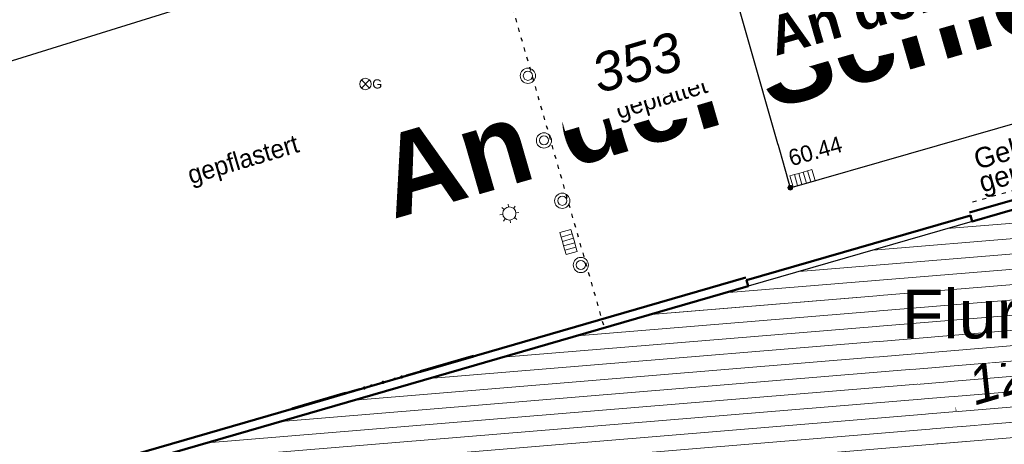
# Model space of a CAD drawing. Header units: millimetres. Extents: x 32365810 to 32368499, y 5620272 to 5622478.
# Tile 110 of 249: x 32366653 to 32366678, y 5620625 to 5620635. Entities that reach past the tile are written whole.
import ezdxf

# ---------------------------------------------------------------- set-up
doc = ezdxf.new("R2010")
doc.units = ezdxf.units.MM
for name, pattern in [('1000.100', [0]), ('1000.104', [0.225, 0.075, -0.15]), ('1000.196', [0.225, 0.075, -0.15]), ('1000.300', [0]), ('1600.1047', [0]), ('1600.2013', [0, 0]), ('1600.2028', [0]), ('1600.2505', [0])]:
    doc.linetypes.add(name, pattern=pattern)
doc.layers.get('0').update_dxf_attribs({"color": 1, "linetype": 'CONTINUOUS'})
doc.layers.add('_K_Flurstücke_Grenzpunkte', color=251, linetype='CONTINUOUS', lineweight=50)
for name, color, linetype in [('_K_Gebäude', 251, 'CONTINUOUS'), ('_K_Lagebezeichnungen', 251, 'CONTINUOUS'), ('_K_Siedlungsflächen - Bauwerke u. Einrichtungen', 251, 'CONTINUOUS')]:
    doc.layers.add(name, color=color, linetype=linetype)
for name, color, linetype, transparency in [('Beschriftung Topographie', 7, 'CONTINUOUS', 0.75), ('EFB-_ Dachhöhen Bestandsgebäude (NHN)', 7, 'CONTINUOUS', 0.75), ('Flurstücke_Grenzpunkte', 11, 'CONTINUOUS', 0.75), ('Gasleitung', 7, 'CONTINUOUS', 0.75), ('Gebäude', 31, 'CONTINUOUS', 0.75), ('Höhen_ gemessen (NHN)', 7, 'CONTINUOUS', 0.75), ('Lagebezeichnungen', 12, 'CONTINUOUS', 0.75), ('Leitungen Kanalbestand (AMT 66)', 7, 'CONTINUOUS', 0.75), ('Siedlungsflächen - Bauwerke u. Einrichtungen', 51, 'CONTINUOUS', 0.75), ('Symbole Topographie', 7, 'CONTINUOUS', 0.75), ('Topographie_ örtl. Aufnahme', 7, 'CONTINUOUS', 0.75), ('weitere Entwässerungsleitungen', 7, 'CONTINUOUS', 0.75)]:
    doc.layers.add(name, color=color, linetype=linetype, transparency=transparency)
doc.styles.add('Arial', font='arial.ttf')
doc.styles.add('Beschriftung Topographie_ blau', font='GOTHIC.TTF')
doc.styles.add('Flur_ Name_62-2', font='arial.ttf')
doc.styles.add('Flurstücksnummer - K 10 700', font='ariali.ttf')
doc.styles.add('Höhe NHN_ gemessen_ blau', font='GOTHIC.TTF')
doc.styles.add('Name - Bauwerken u. Einrichtungen - F 10', font='arialbd.ttf')

# ---------------------------------------------------------------- blocks, each defined once
blk = doc.blocks.new('Flurgrenze_ Begleitsignatur')
at = {"color": 0, "lineweight": -2}
for p, q in [((-0.29, 0), (-0.12, 0)), ((0.12, 0), (0.29, 0))]:
    blk.add_line(p, q, dxfattribs=at)
for p in [(-0.06, 0), (0, 0), (0.06, 0)]:
    blk.add_point(p, dxfattribs=at)
blk = doc.blocks.new('S1000.451')
at = {"color": 0, "lineweight": -2}
for radius in [0.5, 0.3]:
    blk.add_circle((0, 0), radius, dxfattribs=at)
blk = doc.blocks.new('S1000.550', base_point=(-0.2, 0))
at = {"color": 0, "lineweight": -2}
for p, q in [((-0.376777, 0.176777), (-0.023224, -0.176777)), ((-0.376777, -0.176777), (-0.023224, 0.176777))]:
    blk.add_line(p, q, dxfattribs=at)
blk.add_circle((-0.2, 0), 0.25, dxfattribs=at)
at = {"color": 0, "lineweight": -2, "insert": (0.09684, -0.2), "char_height": 0.4, "attachment_point": 7, "line_spacing_factor": 0.69, "style": 'Arial'}
blk.add_mtext('G', dxfattribs=at)
blk = doc.blocks.new('S1000.461')
at = {"color": 0, "lineweight": -2}
for p, q in [((-0.345, 0), (-0.5, 0)), ((-0.245, 0.245), (-0.35, 0.35)), ((0, 0.345), (0, 0.5)), ((0.245, 0.245), (0.35, 0.35)), ((0.345, 0), (0.5, 0)), ((-0.245, -0.245), (-0.35, -0.35)), ((0, -0.345), (0, -0.5)), ((0.245, -0.245), (0.35, -0.35))]:
    blk.add_line(p, q, dxfattribs=at)
blk.add_circle((0, 0), 0.345, dxfattribs=at)
blk = doc.blocks.new('S1000.507', base_point=(0, -0.25))
at = {"color": 0, "lineweight": -2}
for p, q in [((-0.5, 0.25), (-0.3, 0.25)), ((-0.5, -0.25), (-0.5, 0.25)), ((-0.3, 0.25), (-0.1, 0.25)), ((-0.3, 0.25), (-0.3, -0.25)), ((-0.1, 0.25), (0.1, 0.25)), ((-0.1, 0.25), (-0.1, -0.25)), ((0.1, 0.25), (0.3, 0.25)), ((0.1, 0.25), (0.1, -0.25)), ((0.3, 0.25), (0.5, 0.25)), ((0.3, 0.25), (0.3, -0.25)), ((0.5, 0.25), (0.5, -0.25)), ((-0.3, -0.25), (-0.5, -0.25)), ((-0.1, -0.25), (-0.3, -0.25)), ((0.1, -0.25), (-0.1, -0.25)), ((0.3, -0.25), (0.1, -0.25)), ((0.5, -0.25), (0.3, -0.25))]:
    blk.add_line(p, q, dxfattribs=at)
blk = doc.blocks.new('S1000.15')
at = {"color": 0, "lineweight": -2}
for p, q in [((-0.5, 0.05), (-0.485, 0.1)), ((0.495, 0.05), (-0.5, 0.05)), ((-0.5, -0.05), (-0.5, 0)), ((-0.5, 0), (0.5, 0)), ((-0.485, 0.1), (0.49, 0.1)), ((-0.475, 0.15), (-0.455, 0.2)), ((0.475, 0.15), (-0.475, 0.15)), ((-0.455, 0.2), (0.455, 0.2)), ((-0.43, 0.25), (-0.4, 0.3)), ((0.43, 0.25), (-0.43, 0.25)), ((-0.4, 0.3), (0.395, 0.3)), ((-0.355, 0.35), (-0.295, 0.4)), ((0.36, 0.35), (-0.355, 0.35)), ((-0.295, 0.4), (0.3, 0.4)), ((0.22, 0.45), (-0.215, 0.45)), ((0.3, 0.4), (0.22, 0.45)), ((0.395, 0.3), (0.36, 0.35)), ((0.455, 0.2), (0.43, 0.25)), ((0.49, 0.1), (0.475, 0.15)), ((0.5, 0), (0.495, 0.05)), ((0.495, -0.05), (-0.5, -0.05)), ((-0.475, -0.15), (-0.49, -0.1)), ((-0.49, -0.1), (0.485, -0.1)), ((0.475, -0.15), (-0.475, -0.15)), ((-0.43, -0.25), (-0.455, -0.2)), ((-0.455, -0.2), (0.46, -0.2)), ((0.425, -0.25), (-0.43, -0.25)), ((-0.355, -0.35), (-0.4, -0.3)), ((-0.4, -0.3), (0.395, -0.3)), ((0.345, -0.35), (-0.355, -0.35)), ((-0.205, -0.45), (-0.29, -0.4)), ((-0.29, -0.4), (0.285, -0.4)), ((0.2, -0.45), (-0.205, -0.45)), ((0.285, -0.4), (0.345, -0.35)), ((0.395, -0.3), (0.425, -0.25)), ((0.46, -0.2), (0.475, -0.15)), ((0.485, -0.1), (0.495, -0.05))]:
    blk.add_line(p, q, dxfattribs=at)
blk.add_circle((0, 0), 0.5, dxfattribs=at)
blk = doc.blocks.new('O273')
at = {"layer": 'Flurstücke_Grenzpunkte', "color": 251, "linetype": '1600.2013', "lineweight": 50, "true_color": 0x566563}
blk.add_line((32366197.2605, 5621994.096145), (32366176.8565, 5621988.196145), dxfattribs=at)
at = {"layer": 'Flurstücke_Grenzpunkte', "color": 251, "lineweight": 50, "true_color": 0x566563, "xscale": 5, "yscale": 5, "zscale": 5, "rotation": 196.1277006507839}
blk.add_blockref('Flurgrenze_ Begleitsignatur', (32366187.0585, 5621991.146145), dxfattribs=at)
blk = doc.blocks.new('O379')
at = {"layer": 'Flurstücke_Grenzpunkte', "color": 251, "linetype": '1600.2013', "lineweight": 50, "true_color": 0x566563}
blk.add_line((32366171.355455, 5621986.605132), (32366153.517455, 5621981.443132), dxfattribs=at)
at = {"layer": 'Flurstücke_Grenzpunkte', "color": 251, "lineweight": 50, "true_color": 0x566563, "xscale": 5, "yscale": 5, "zscale": 5, "rotation": 196.139503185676}
blk.add_blockref('Flurgrenze_ Begleitsignatur', (32366162.436455, 5621984.024132), dxfattribs=at)
blk = doc.blocks.new('O864')
at = {"layer": 'Flurstücke_Grenzpunkte', "color": 7, "linetype": '1600.2028', "lineweight": 35}
for p, q in [((32366197.323, 5621993.88), (32366176.919, 5621987.98)), ((32366176.877, 5621988.125), (32366171.376, 5621986.533)), ((32366176.919, 5621987.98), (32366176.877, 5621988.125)), ((32366171.376, 5621986.533), (32366171.418, 5621986.389)), ((32366171.418, 5621986.389), (32366153.58, 5621981.227))]:
    blk.add_line(p, q, dxfattribs=at)
at = {"layer": 'Flurstücke_Grenzpunkte', "color": 7, "lineweight": 18, "insert": (32366178.415, 5621983.864), "char_height": 0.95, "attachment_point": 8, "rotation": 16.5125, "line_spacing_factor": 0.69, "style": 'Flurstücksnummer - K 10 700', "bg_fill": 2}
blk.add_mtext('1210', dxfattribs=at)
blk = doc.blocks.new('O1061')
at = {"layer": 'Flurstücke_Grenzpunkte', "color": 7, "linetype": '1600.2028', "lineweight": 35}
for p, q in [((32366197.323, 5621993.88), (32366176.919, 5621987.98)), ((32366176.877, 5621988.125), (32366171.376, 5621986.533)), ((32366176.919, 5621987.98), (32366176.877, 5621988.125)), ((32366171.376, 5621986.533), (32366171.418, 5621986.389)), ((32366171.418, 5621986.389), (32366153.58, 5621981.227))]:
    blk.add_line(p, q, dxfattribs=at)
at = {"layer": 'Flurstücke_Grenzpunkte', "color": 7, "lineweight": 18, "insert": (32366168.8114, 5621991.4201), "char_height": 0.95, "attachment_point": 8, "rotation": 16.51247, "line_spacing_factor": 0.69, "style": 'Flurstücksnummer - K 10 700', "bg_fill": 2}
blk.add_mtext('353', dxfattribs=at)
blk = doc.blocks.new('O2434')
at = {"layer": 'Gebäude', "color": 7, "linetype": '1600.2505', "lineweight": 18}
for p, q in [((32366198.057, 5621994.037), (32366176.919, 5621987.98)), ((32366176.919, 5621987.98), (32366171.418, 5621986.389)), ((32366171.418, 5621986.389), (32366153.58, 5621981.227))]:
    blk.add_line(p, q, dxfattribs=at)
blk = doc.blocks.new('O2790')
at = {"layer": 'Flurstücke_Grenzpunkte', "color": 7, "lineweight": 50, "insert": (32366177.80159, 5621985.695493), "char_height": 1.2, "attachment_point": 5, "line_spacing_factor": 0.69, "style": 'Flur_ Name_62-2', "bg_fill": 2}
blk.add_mtext('Flur 21', dxfattribs=at)
blk = doc.blocks.new('*X1169')
at = {"color": 253, "linetype": '1600.1047', "lineweight": 18, "true_color": 0xb2b2b2}
for p, q in [((32366205.089557, 5621990.177162), (32366176.305058, 5621987.802436)), ((32366205.160041, 5621989.806703), (32366174.484847, 5621987.275994)), ((32366205.230525, 5621989.436244), (32366172.664635, 5621986.749552)), ((32366205.301009, 5621989.065785), (32366170.844874, 5621986.223147)), ((32366205.371492, 5621988.695325), (32366169.026088, 5621985.696823)), ((32366205.441976, 5621988.324866), (32366167.207303, 5621985.170499)), ((32366205.51246, 5621987.954407), (32366165.388518, 5621984.644175)), ((32366205.582944, 5621987.583948), (32366163.569733, 5621984.117851)), ((32366205.653469, 5621987.213492), (32366161.750947, 5621983.591527)), ((32366205.724018, 5621986.843039), (32366159.932162, 5621983.065203)), ((32366205.794567, 5621986.472585), (32366158.113377, 5621982.538879)), ((32366205.865116, 5621986.102131), (32366156.294591, 5621982.012555)), ((32366205.935665, 5621985.731678), (32366154.475806, 5621981.48623)), ((32366206.006214, 5621985.361224), (32366153.407747, 5621981.021841)), ((32366206.076763, 5621984.99077), (32366153.068313, 5621980.617564))]:
    blk.add_line(p, q, dxfattribs=at)

msp = doc.modelspace()

# ---------------------------------------------------------------- linework, layer by layer
at = {"layer": '_K_Flurstücke_Grenzpunkte', "linetype": '1600.2028'}
msp.add_lwpolyline([(32366697.148, 5620636.134), (32366691.983, 5620639.989), (32366677.371, 5620651.811), (32366669.92, 5620642.231), (32366669.506, 5620642.562), (32366664.518, 5620638.839), (32366649.123, 5620634.268), (32366616.211, 5620661.466), (32366616.05, 5620661.6), (32366615.242, 5620662.268), (32366608.271, 5620668.476), (32366595.418, 5620663.969), (32366596.321, 5620663.205), (32366598.356, 5620661.485), (32366608.272, 5620653.1), (32366642.898, 5620623.826), (32366649.212, 5620618.487), (32366653.405, 5620623.481), (32366671.243, 5620628.643), (32366671.201, 5620628.787), (32366676.702, 5620630.379), (32366676.744, 5620630.234)], close=True, dxfattribs=at)
msp.add_lwpolyline([(32366708.028, 5620624.204), (32366705.928, 5620627.107), (32366705.434, 5620629.701), (32366704.887, 5620632.576), (32366704.583, 5620634.172), (32366703.826, 5620638.149), (32366703.812, 5620638.229), (32366702.804, 5620637.936), (32366702.846, 5620637.792), (32366697.148, 5620636.134), (32366676.744, 5620630.234), (32366676.702, 5620630.379), (32366671.201, 5620628.787), (32366671.243, 5620628.643), (32366653.405, 5620623.481)], dxfattribs=at)
at = {"layer": '_K_Gebäude', "linetype": '1600.2505', "lineweight": -2}
msp.add_lwpolyline([(32366708.028, 5620624.204), (32366705.928, 5620627.107), (32366705.434, 5620629.701), (32366704.887, 5620632.576), (32366704.583, 5620634.172), (32366703.826, 5620638.149), (32366701.588, 5620637.501), (32366700.687, 5620637.239), (32366699.074, 5620636.772), (32366697.846, 5620636.416), (32366697.882, 5620636.291), (32366676.744, 5620630.234), (32366671.243, 5620628.643), (32366653.405, 5620623.481)], dxfattribs=at)
at = {"layer": '_K_Siedlungsflächen - Bauwerke u. Einrichtungen', "linetype": '1600.1047', "lineweight": 18}
for p, q in [((32366704.915, 5620632.431), (32366676.13, 5620630.056)), ((32366704.985, 5620632.06), (32366674.31, 5620629.53)), ((32366705.056, 5620631.69), (32366672.49, 5620629.003)), ((32366705.126, 5620631.319), (32366670.67, 5620628.477)), ((32366705.197, 5620630.949), (32366668.852, 5620627.95)), ((32366705.267, 5620630.579), (32366667.033, 5620627.424)), ((32366705.338, 5620630.208), (32366665.214, 5620626.898)), ((32366705.408, 5620629.838), (32366663.395, 5620626.372)), ((32366705.479, 5620629.467), (32366661.576, 5620625.845)), ((32366705.549, 5620629.097), (32366659.758, 5620625.319)), ((32366705.62, 5620628.726), (32366657.939, 5620624.793)), ((32366705.691, 5620628.356), (32366656.12, 5620624.266)), ((32366705.761, 5620627.985), (32366654.301, 5620623.74)), ((32366705.832, 5620627.615), (32366653.233, 5620623.276)), ((32366705.902, 5620627.244), (32366652.894, 5620622.871))]:
    msp.add_line(p, q, dxfattribs=at)

# ---------------------------------------------------------------- block references
at = {"layer": '_K_Flurstücke_Grenzpunkte', "color": 251, "lineweight": 60, "true_color": 0x566563, "xscale": 8, "yscale": 8, "zscale": 8, "rotation": 196.1395032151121}
msp.add_blockref('Flurgrenze_ Begleitsignatur', (32366662.262, 5620626.278), dxfattribs=at)
at = {"layer": 'Flurstücke_Grenzpunkte', "color": 7, "true_color": 0xffffff}
msp.add_blockref('O379', (499.825, -1357.746), dxfattribs=at)
at = {"layer": 'Gasleitung', "color": 7, "lineweight": 18, "xscale": 0.5625, "yscale": 0.5625, "zscale": 0.5625}
msp.add_blockref('S1000.550', (32366661.831, 5620633.609), dxfattribs=at)
at = {"layer": 'Höhen_ gemessen (NHN)', "color": 7, "lineweight": 18, "xscale": 0.1125, "yscale": 0.1125, "zscale": 0.1125}
msp.add_blockref('S1000.15', (32366672.275, 5620631.061, 60.441), dxfattribs=at)
at = {"layer": 'Symbole Topographie', "color": 7, "lineweight": 18, "xscale": 0.375, "yscale": 0.375, "zscale": 0.375}
for p in [(32366665.825, 5620633.812), (32366666.22, 5620632.224), (32366666.67, 5620630.741), (32366667.127, 5620629.163)]:
    msp.add_blockref('S1000.451', p, dxfattribs=at)
at = {"layer": 'Symbole Topographie', "color": 7, "lineweight": 18, "xscale": 0.4699999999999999, "yscale": 0.4699999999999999, "zscale": 0.4699999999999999, "rotation": 321.94946351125}
msp.add_blockref('S1000.461', (32366665.369, 5620630.427), dxfattribs=at)
at = {"layer": 'weitere Entwässerungsleitungen', "color": 7, "lineweight": 18, "xscale": 0.5625, "yscale": 0.5625, "zscale": 0.5625}
for p, rotation in [((32366672.616, 5620631.159), 15.986969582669), ((32366666.689, 5620629.688), 285.732334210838)]:
    msp.add_blockref('S1000.507', p, dxfattribs=dict(at, rotation=rotation))

# ---------------------------------------------------------------- texts
at = {"layer": '_K_Lagebezeichnungen', "style": 'Name - Bauwerken u. Einrichtungen - F 10'}
msp.add_text('An der Schloßkirche', height=2, rotation=16.1395, dxfattribs=at).set_placement((32366662.511, 5620630.287))

# ---------------------------------------------------------------- next in the draw order: texts
at = {"layer": '_K_Flurstücke_Grenzpunkte', "lineweight": 18, "char_height": 1.3, "attachment_point": 8, "rotation": 16.5125, "line_spacing_factor": 0.69, "style": 'Flurstücksnummer - K 10 700', "bg_fill": 2}
for s, insert in [('353', (32366668.637, 5620633.674)), ('1210', (32366678.24, 5620626.118))]:
    msp.add_mtext(s, dxfattribs=dict(at, insert=insert))
at = {"layer": 'Beschriftung Topographie', "color": 142, "lineweight": 25, "true_color": 0x0087cd, "line_spacing_factor": 0.69, "style": 'Beschriftung Topographie_ blau', "bg_fill": 2}
for s, insert, char_height, attachment_point, rotation in [('Gehweg\\Pgeplattet', (32366678.104, 5620631.738), 0.5, 5, 15.9869), ('gepflastert', (32366658.925, 5620631.418), 0.45, 8, 16.5121)]:
    msp.add_mtext(s, dxfattribs=dict(at, insert=insert, char_height=char_height, attachment_point=attachment_point, rotation=rotation))
at = {"layer": 'Höhen_ gemessen (NHN)', "color": 142, "lineweight": 25, "true_color": 0x0087cd, "insert": (32366672.302, 5620631.581), "char_height": 0.4, "attachment_point": 7, "rotation": 15.9901, "line_spacing_factor": 0.69, "style": 'Höhe NHN_ gemessen_ blau', "bg_fill": 2}
msp.add_mtext('60.44', dxfattribs=at)
at = {"layer": 'Lagebezeichnungen', "color": 7, "lineweight": 18, "insert": (32366671.915, 5620634.282), "char_height": 0.95, "attachment_point": 7, "rotation": 16.1395, "line_spacing_factor": 0.69, "style": 'Name - Bauwerken u. Einrichtungen - F 10', "bg_fill": 2}
msp.add_mtext('An der Schloßkirche', dxfattribs=at)

# ---------------------------------------------------------------- next in the draw order: block references
at = {"layer": 'Flurstücke_Grenzpunkte', "color": 7, "true_color": 0xffffff}
msp.add_blockref('O273', (499.825, -1357.746), dxfattribs=at)

# ---------------------------------------------------------------- next in the draw order: texts
at = {"layer": 'Beschriftung Topographie', "color": 142, "lineweight": 25, "true_color": 0x0087cd, "insert": (32366669.207, 5620632.949), "char_height": 0.45, "attachment_point": 8, "rotation": 16.5121, "line_spacing_factor": 0.69, "style": 'Beschriftung Topographie_ blau', "bg_fill": 2}
msp.add_mtext('geplattet', dxfattribs=at)

# ---------------------------------------------------------------- next in the draw order: block references
at = {"layer": 'Flurstücke_Grenzpunkte', "color": 7, "true_color": 0xffffff}
msp.add_blockref('O864', (499.825, -1357.746), dxfattribs=at)

# ---------------------------------------------------------------- next in the draw order: block references
msp.add_blockref('O1061', (499.825, -1357.746), dxfattribs=at)

# ---------------------------------------------------------------- next in the draw order: block references
at = {"layer": 'Gebäude', "color": 7, "true_color": 0xffffff}
msp.add_blockref('O2434', (499.825, -1357.746), dxfattribs=at)

# ---------------------------------------------------------------- next in the draw order: linework, layer by layer
at = {"layer": 'Leitungen Kanalbestand (AMT 66)', "color": 200, "linetype": '1000.300', "lineweight": 25, "true_color": 0xd600ff}
msp.add_line((32366642.332, 5620630.811), (32366670.677, 5620639.647, 60.59), dxfattribs=at)
at = {"layer": 'Topographie_ örtl. Aufnahme', "color": 142, "linetype": '1000.104', "lineweight": 25, "true_color": 0x0087cd}
msp.add_line((32366667.69, 5620627.682), (32366664.498, 5620638.811), dxfattribs=at)
at = {"layer": 'Topographie_ örtl. Aufnahme', "color": 142, "linetype": '1000.100', "lineweight": 25, "true_color": 0x0087cd}
msp.add_line((32366670.909, 5620635.843, 60.433), (32366672.275, 5620631.061, 60.441), dxfattribs=at)

# ---------------------------------------------------------------- next in the draw order: block references
at = {"layer": 'Gebäude', "color": 7, "true_color": 0xffffff}
msp.add_blockref('O2790', (499.825, -1357.746), dxfattribs=at)

# ---------------------------------------------------------------- next in the draw order: linework, layer by layer
at = {"layer": 'EFB-_ Dachhöhen Bestandsgebäude (NHN)', "color": 7, "linetype": '1000.196', "lineweight": 25}
msp.add_line((32366697.758, 5620636.723), (32366676.62, 5620630.666), dxfattribs=at)
at = {"layer": 'Topographie_ örtl. Aufnahme', "color": 142, "linetype": '1000.100', "lineweight": 25, "true_color": 0x0087cd}
msp.add_line((32366672.275, 5620631.061, 60.441), (32366685.279, 5620634.787), dxfattribs=at)

# ---------------------------------------------------------------- next in the draw order: block references
at = {"layer": 'Siedlungsflächen - Bauwerke u. Einrichtungen', "color": 7, "true_color": 0xffffff}
msp.add_blockref('*X1169', (499.825, -1357.746), dxfattribs=at)

doc.saveas('drawing.dxf')
